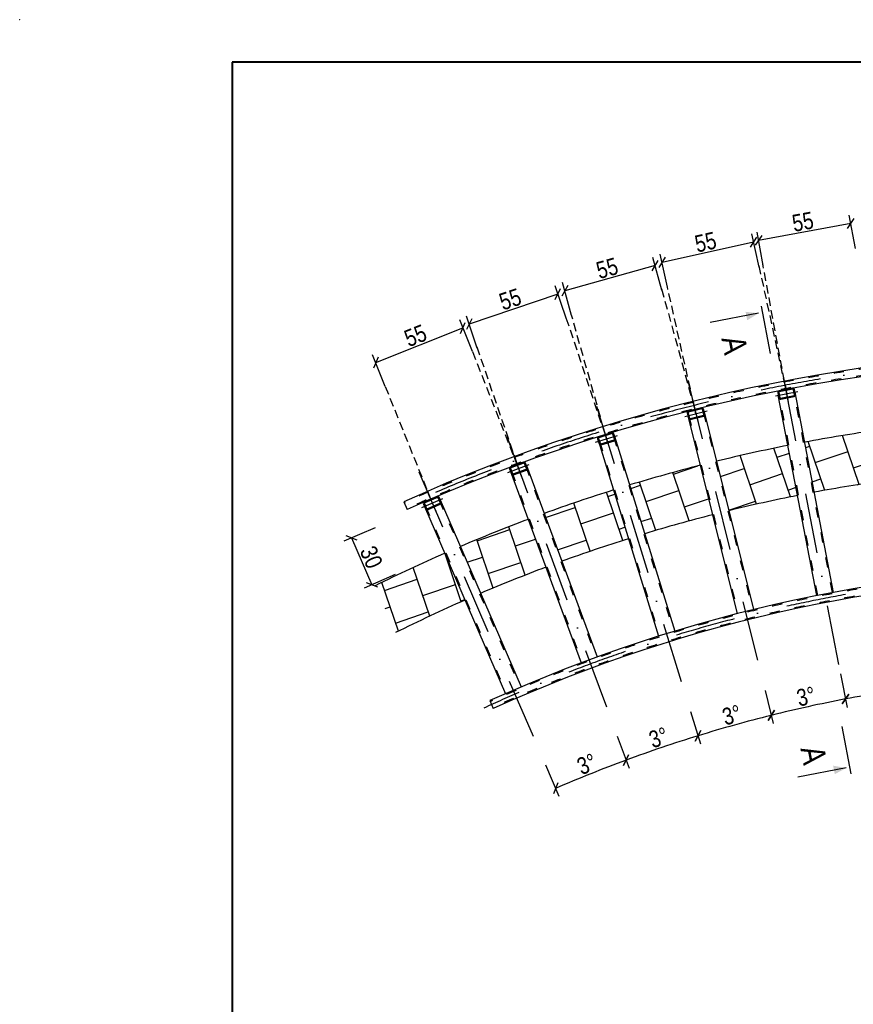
# Model space of a CAD drawing. Header units: millimetres. Extents: x 3943 to 31433, y -1418 to 18056.
# Tile 5 of 12: x 4443 to 9347, y 12263 to 18056. Entities that reach past the tile are written whole.
import ezdxf
from ezdxf.enums import TextEntityAlignment as Align

# ---------------------------------------------------------------- set-up
doc = ezdxf.new("R2010")
doc.units = ezdxf.units.MM
for name, pattern in [('5_OTKC', [0.75, 0.5, -0.25]), ('ACAD_ISO03W100', [30, 12, -18]), ('Kropki i Kreski', [670.277762, 352.777767, -176.388884, 0, -141.111112])]:
    doc.linetypes.add(name, pattern=pattern)
doc.layers.add('G-Ramka', color=5, linetype='Continuous', lineweight=40)
doc.layers.add('G-Tabelka', color=7, linetype='Continuous', lineweight=5)
doc.layers.add('MAIN-1', color=7, linetype='Continuous')
doc.styles.add('ARIAL', font='arial.ttf')
doc.styles.add('Arial CE', font='arial.ttf', dxfattribs={"width": 0.8})
doc.dimstyles.new('Kon 50', dxfattribs={"dimscale": 50, "dimtxt": 2, "dimasz": 1, "dimexe": 1, "dimexo": 1, "dimgap": 0.2, "dimtad": 1, "dimdec": 0, "dimlfac": 0.1, "dimzin": 0, "dimtxsty": 'Arial CE', "dimblk": 'OBLIQUE', "dimcen": 0.09, "dimadec": 0, "dimazin": 0, "dimtfac": 1, "dimtdec": 0, "dimtofl": 0, "dimtmove": 0, "dimatfit": 3, "dimldrblk": 'OBLIQUE', "dimfxl": 0, "dimtolj": 1, "dimtzin": 0, "dimarcsym": 0})

# ---------------------------------------------------------------- blocks, each defined once
blk = doc.blocks.new('*U45')
at = {"layer": 'G-Ramka', "color": 0}
blk.add_lwpolyline([(25, 282), (25, 5), (534.79, 5), (534.79, 282)], close=True, dxfattribs=at)
at = {"layer": 'G-Tabelka'}
blk.add_point((0, 287), dxfattribs=at)
blk = doc.blocks.new('_Oblique')
at = {"color": 0, "linetype": 'ByBlock', "lineweight": -2}
blk.add_line((-0.5, -0.5), (0.5, 0.5), dxfattribs=at)
blk = doc.blocks.new('*D14')
at = {"color": 0, "lineweight": -2}
for p, q in [((6533.6, 15066.3), (6350, 14987)), ((6395.9, 15006.8), (6514.9, 14731.4)), ((6652.6, 14790.9), (6469, 14711.6))]:
    blk.add_line(p, q, dxfattribs=at)
at = {"layer": 'Defpoints', "color": 0}
for p in [(6870.5, 15211.9), (6989.5, 14936.5), (6514.9, 14731.4)]:
    blk.add_point(p, dxfattribs=at)
at = {"color": 0, "lineweight": -2, "xscale": 50, "yscale": 50, "zscale": 50}
for p, rotation in [((6395.9, 15006.8), 113.3707924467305), ((6514.9, 14731.4), 293.3707924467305)]:
    blk.add_blockref('_Oblique', p, dxfattribs=dict(at, rotation=rotation))
at = {"color": 0, "insert": (6511.5, 14893.3), "char_height": 100, "attachment_point": 5, "rotation": 293.37079, "style": 'Arial CE'}
blk.add_mtext('\\A1;30', dxfattribs=at)
blk = doc.blocks.new('*D30')
at = {"color": 0, "lineweight": -2}
for p, q in [((9332.8, 16856.3), (8790, 16757.3)), ((9359.7, 16708.7), (9323.8, 16905.5)), ((8816.9, 16609.7), (8781, 16806.5))]:
    blk.add_line(p, q, dxfattribs=at)
at = {"layer": 'Defpoints', "color": 0}
for p in [(8790, 16757.3), (9481.1, 16043.4), (8938.2, 15944.4)]:
    blk.add_point(p, dxfattribs=at)
at = {"color": 0, "lineweight": -2, "xscale": 50, "yscale": 50, "zscale": 50}
for p, rotation in [((9332.8, 16856.3), 10.33499823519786), ((8790, 16757.3), 190.3349982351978)]:
    blk.add_blockref('_Oblique', p, dxfattribs=dict(at, rotation=rotation))
at = {"color": 0, "insert": (9050.5, 16866.7), "char_height": 100, "attachment_point": 5, "rotation": 10.335, "style": 'Arial CE'}
blk.add_mtext('\\A1;55', dxfattribs=at)
blk = doc.blocks.new('*D22')
at = {"color": 0, "lineweight": -2}
for p, q in [((8760.9, 16747.1), (8222, 16627.8)), ((8793.3, 16600.6), (8750.1, 16795.9)), ((8254.4, 16481.4), (8211.2, 16676.7))]:
    blk.add_line(p, q, dxfattribs=at)
at = {"layer": 'Defpoints', "color": 0}
for p in [(8222, 16627.8), (8936.4, 15953.6), (8397.5, 15834.4)]:
    blk.add_point(p, dxfattribs=at)
at = {"color": 0, "lineweight": -2, "xscale": 50, "yscale": 50, "zscale": 50}
for p, rotation in [((8760.9, 16747.1), 12.47570814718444), ((8222, 16627.8), 192.4757081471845)]:
    blk.add_blockref('_Oblique', p, dxfattribs=dict(at, rotation=rotation))
at = {"color": 0, "insert": (8478.3, 16746.9), "char_height": 100, "attachment_point": 5, "rotation": 12.47571, "style": 'Arial CE'}
blk.add_mtext('\\A1;55', dxfattribs=at)
blk = doc.blocks.new('*D23')
at = {"color": 0, "lineweight": -2}
for p, q in [((8221.7, 16464.4), (8167.9, 16657)), ((8181.4, 16608.9), (7649.8, 16460.5)), ((7690.1, 16316), (7636.3, 16508.6))]:
    blk.add_line(p, q, dxfattribs=at)
at = {"layer": 'Defpoints', "color": 0}
for p in [(7649.8, 16460.5), (8397.5, 15834.4), (7865.9, 15686)]:
    blk.add_point(p, dxfattribs=at)
at = {"color": 0, "lineweight": -2, "xscale": 50, "yscale": 50, "zscale": 50}
for p, rotation in [((8181.4, 16608.9), 15.59475995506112), ((7649.8, 16460.5), 195.5947599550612)]:
    blk.add_blockref('_Oblique', p, dxfattribs=dict(at, rotation=rotation))
at = {"color": 0, "insert": (7899.2, 16593.3), "char_height": 100, "attachment_point": 5, "rotation": 15.59476, "style": 'Arial CE'}
blk.add_mtext('\\A1;55', dxfattribs=at)
blk = doc.blocks.new('*D24')
at = {"color": 0, "lineweight": -2}
for p, q in [((7658, 16299.8), (7593.8, 16489.2)), ((7609.9, 16441.9), (7087.1, 16264.8)), ((7135.2, 16122.7), (7071.1, 16312.1))]:
    blk.add_line(p, q, dxfattribs=at)
at = {"layer": 'Defpoints', "color": 0}
for p in [(7087.1, 16264.8), (7865.9, 15686), (7343.2, 15508.9)]:
    blk.add_point(p, dxfattribs=at)
at = {"color": 0, "lineweight": -2, "xscale": 50, "yscale": 50, "zscale": 50}
for p, rotation in [((7609.9, 16441.9), 18.71376111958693), ((7087.1, 16264.8), 198.713761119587)]:
    blk.add_blockref('_Oblique', p, dxfattribs=dict(at, rotation=rotation))
at = {"color": 0, "insert": (7329, 16410.9), "char_height": 100, "attachment_point": 5, "rotation": 18.71376, "style": 'Arial CE'}
blk.add_mtext('\\A1;55', dxfattribs=at)
blk = doc.blocks.new('*D25')
at = {"color": 0, "lineweight": -2}
for p, q in [((7106, 16103.2), (7031.9, 16289)), ((6537.8, 16038), (7050.4, 16242.5)), ((6593.4, 15898.6), (6519.2, 16084.4))]:
    blk.add_line(p, q, dxfattribs=at)
at = {"layer": 'Defpoints', "color": 0}
for p in [(7050.4, 16242.5), (7343.2, 15508.9), (6830.5, 15304.4)]:
    blk.add_point(p, dxfattribs=at)
at = {"color": 0, "lineweight": -2, "xscale": 50, "yscale": 50, "zscale": 50}
for p, rotation in [((7050.4, 16242.5), 21.75548093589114), ((6537.8, 16038), 201.7554809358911)]:
    blk.add_blockref('_Oblique', p, dxfattribs=dict(at, rotation=rotation))
at = {"color": 0, "insert": (6771.5, 16196.8), "char_height": 100, "attachment_point": 5, "rotation": 21.75548, "style": 'Arial CE'}
blk.add_mtext('\\A1;55', dxfattribs=at)
blk = doc.blocks.new('*D44')
at = {"color": 0, "lineweight": -2}
for p, q in [((7958.9, 13840.6), (8028.1, 13652.9)), ((7536.4, 13671.4), (7615.7, 13487.8))]:
    blk.add_line(p, q, dxfattribs=at)
blk.add_arc((10853.5, 5997.3), 8210.3, 110.25675, 113.37617, dxfattribs=at)
at = {"layer": 'Defpoints', "color": 0}
for p in [(7308.5, 15602.8), (6791.1, 15395.5), (7939.6, 13892.8), (7514.3, 13722.4), (7871.5, 13647)]:
    blk.add_point(p, dxfattribs=at)
at = {"color": 0, "lineweight": -2, "xscale": 50, "yscale": 50, "zscale": 50}
for p, rotation in [((8010.8, 13699.8), 20.25674752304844), ((7595.9, 13533.7), 203.3761726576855)]:
    blk.add_blockref('_Oblique', p, dxfattribs=dict(at, rotation=rotation))
at = {"color": 0, "insert": (7779.5, 13676.3), "char_height": 100, "attachment_point": 5, "rotation": 21.81646, "style": 'Arial CE'}
blk.add_mtext('\\A1;3°', dxfattribs=at)
blk = doc.blocks.new('*D64')
at = {"color": 0, "lineweight": -2}
for p, q in [((8390, 13986.4), (8448.9, 13795.3)), ((7958.9, 13840.6), (8028.1, 13652.9))]:
    blk.add_line(p, q, dxfattribs=at)
blk.add_arc((10853.5, 5997.3), 8210.3, 107.13734, 110.25675, dxfattribs=at)
at = {"layer": 'Defpoints', "color": 0}
for p in [(7308.5, 15602.8), (8361.6, 14078.5), (8292.2, 13797.9), (10853.5, 5997.3)]:
    blk.add_point(p, dxfattribs=at)
at = {"color": 0, "lineweight": -2, "xscale": 50, "yscale": 50, "zscale": 50}
for p, rotation in [((8434.2, 13843.1), 17.13733692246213), ((8010.8, 13699.8), 200.2567475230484)]:
    blk.add_blockref('_Oblique', p, dxfattribs=dict(at, rotation=rotation))
at = {"color": 0, "insert": (8201.9, 13832.2), "char_height": 100, "attachment_point": 5, "rotation": 18.69704, "style": 'Arial CE'}
blk.add_mtext('\\A1;3°', dxfattribs=at)
blk = doc.blocks.new('*D65')
at = {"color": 0, "lineweight": -2}
for p, q in [((8828.4, 14108.7), (8876.8, 13914.6)), ((8390, 13986.4), (8448.9, 13795.3))]:
    blk.add_line(p, q, dxfattribs=at)
blk.add_arc((10853.5, 5997.3), 8210.3, 104.01793, 107.13734, dxfattribs=at)
at = {"layer": 'Defpoints', "color": 0}
for p in [(8814.8, 14163), (8361.6, 14078.5), (8720.5, 13925.7), (10853.5, 5997.3)]:
    blk.add_point(p, dxfattribs=at)
at = {"color": 0, "lineweight": -2, "xscale": 50, "yscale": 50, "zscale": 50}
for p, rotation in [((8864.7, 13963.1), 14.01792577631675), ((8434.2, 13843.1), 197.1373369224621)]:
    blk.add_blockref('_Oblique', p, dxfattribs=dict(at, rotation=rotation))
at = {"color": 0, "insert": (8632.2, 13964.9), "char_height": 100, "attachment_point": 5, "rotation": 15.57763, "style": 'Arial CE'}
blk.add_mtext('\\A1;3°', dxfattribs=at)
blk = doc.blocks.new('*D66')
at = {"color": 0, "lineweight": -2}
for p, q in [((9272.8, 14206.8), (9310.6, 14010.4)), ((8828.4, 14108.7), (8876.8, 13914.6))]:
    blk.add_line(p, q, dxfattribs=at)
blk.add_arc((10853.5, 5997.3), 8210.3, 100.89852, 104.01793, dxfattribs=at)
at = {"layer": 'Defpoints', "color": 0}
for p in [(9262.2, 14262), (8814.8, 14163), (9155.1, 14030.1), (10853.5, 5997.3)]:
    blk.add_point(p, dxfattribs=at)
at = {"color": 0, "lineweight": -2, "xscale": 50, "yscale": 50, "zscale": 50}
for p, rotation in [((9301.1, 14059.5), 10.89851528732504), ((8864.7, 13963.1), 194.0179257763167)]:
    blk.add_blockref('_Oblique', p, dxfattribs=dict(at, rotation=rotation))
at = {"color": 0, "insert": (9069.1, 14074), "char_height": 100, "attachment_point": 5, "rotation": 12.45822, "style": 'Arial CE'}
blk.add_mtext('\\A1;3°', dxfattribs=at)
blk = doc.blocks.new('*D67')
at = {"color": 0, "lineweight": -2}
for p, q in [((9721.9, 14280.7), (9748.9, 14082.5)), ((9272.8, 14206.8), (9310.6, 14010.4))]:
    blk.add_line(p, q, dxfattribs=at)
blk.add_arc((10853.5, 5997.3), 8210.3, 97.77911, 100.89852, dxfattribs=at)
at = {"layer": 'Defpoints', "color": 0}
for p in [(9714.2, 14336.5), (9262.2, 14262), (9594.7, 14110.6), (10853.5, 5997.3)]:
    blk.add_point(p, dxfattribs=at)
at = {"color": 0, "lineweight": -2, "xscale": 50, "yscale": 50, "zscale": 50}
for p, rotation in [((9742.2, 14132.1), 7.779105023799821), ((9301.1, 14059.5), 190.898515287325)]:
    blk.add_blockref('_Oblique', p, dxfattribs=dict(at, rotation=rotation))
at = {"color": 0, "insert": (9511.2, 14159.1), "char_height": 100, "attachment_point": 5, "rotation": 9.33881, "style": 'Arial CE'}
blk.add_mtext('\\A1;3°', dxfattribs=at)

msp = doc.modelspace()

# ---------------------------------------------------------------- hatches: boundary and pattern name
h = msp.add_hatch()
h.set_pattern_fill('AR-B88', color=253, angle=288.719821)
h.set_pattern_definition([(288.71982, (-81533.65, 110133.75), (192.45058, 65.21514), []), (18.71982, (-81533.65, 110133.75), (159.84301, 161.44043), [203.2, -203.2])])
edge = h.paths.add_edge_path()
edge.add_line((11804.45, 16092.73), (11801.71, 16381.6))
edge.add_line((11801.71, 16381.6), (11501.72, 16379.35))
edge.add_line((11501.72, 16379.35), (11504.21, 16116.42))
edge.add_arc((10856.71, 5996.93), 10140.19, 84.637113, 86.338904, ccw=False)
edge = h.paths.add_edge_path()
edge.add_line((10206.06, 16116.22), (10204.07, 16369.62))
edge.add_line((10204.07, 16369.62), (9904.08, 16367.37))
edge.add_line((9904.08, 16367.37), (9906.24, 16092.47))
edge.add_arc((10856.71, 5996.93), 10140.19, 93.678957, 95.378434, ccw=False)
edge = h.paths.add_edge_path()
edge.add_line((14770.3, 14916.3), (14651.08, 14641))
edge.add_arc((10856.71, 5996.93), 9440.19, 63.595389, 66.300617, ccw=False)
edge.add_line((15054.83, 14452.28), (15174.21, 14727.94))
edge.add_arc((10856.71, 5996.93), 9740.19, 63.68756, 66.309387)
edge = h.paths.add_edge_path()
edge.add_line((14279.09, 15116.06), (14175.03, 14834.68))
edge.add_arc((10856.71, 5996.93), 9440.19, 66.907554, 69.420303, ccw=False)
edge.add_line((14559.31, 14680.7), (14678.52, 14956.01))
edge.add_arc((10856.71, 5996.93), 9740.19, 66.89763, 69.429064)
edge = h.paths.add_edge_path()
edge.add_line((13777.75, 15288.8), (13689.16, 15002.17))
edge.add_arc((10856.71, 5996.93), 9440.19, 70.027241, 72.539933, ccw=False)
edge.add_line((14081.23, 14869.34), (14185.29, 15150.72))
edge.add_arc((10856.71, 5996.93), 9740.19, 70.017308, 72.548687)
edge = h.paths.add_edge_path()
edge.add_line((13267.76, 15433.99), (13194.9, 15142.97))
edge.add_arc((10856.71, 5996.93), 9440.19, 73.146871, 75.659507, ccw=False)
edge.add_line((13593.61, 15031.67), (13682.2, 15318.3))
edge.add_arc((10856.71, 5996.93), 9740.19, 73.13693, 75.668254)
edge = h.paths.add_edge_path()
edge.add_line((12750.63, 15551.21), (12693.71, 15256.66))
edge.add_arc((10856.71, 5996.93), 9440.19, 76.266444, 78.779022, ccw=False)
edge.add_line((13097.88, 15167.22), (13170.75, 15458.25))
edge.add_arc((10856.71, 5996.93), 9740.19, 76.256498, 78.787765)
edge = h.paths.add_edge_path()
edge.add_line((12227.9, 15640.12), (12187.1, 15342.9))
edge.add_arc((10856.71, 5996.93), 9440.19, 79.385959, 81.898479, ccw=False)
edge.add_line((12595.52, 15275.6), (12652.44, 15570.15))
edge.add_arc((10856.71, 5996.93), 9740.19, 79.376009, 81.907221)
edge = h.paths.add_edge_path()
edge.add_line((10641.64, 15734.74), (10649.71, 15434.85))
edge.add_arc((10856.71, 5996.93), 9440.19, 88.744156, 91.256502, ccw=False)
edge.add_line((11063.61, 15434.85), (11071.88, 15734.74))
edge.add_arc((10856.71, 5996.93), 9740.19, 88.734205, 91.265247)
edge = h.paths.add_edge_path()
edge.add_line((9061.19, 15570.19), (9117.91, 15275.6))
edge.add_arc((10856.71, 5996.93), 9440.19, 98.101831, 100.614004, ccw=False)
edge.add_line((9526.28, 15342.9), (9485.67, 15640.14))
edge.add_arc((10856.71, 5996.93), 9740.19, 98.091894, 100.62277)
edge = h.paths.add_edge_path()
edge.add_line((8542.96, 15458.31), (8615.62, 15167.24))
edge.add_arc((10856.71, 5996.93), 9440.19, 101.220942, 103.733059, ccw=False)
edge.add_line((9019.72, 15256.66), (8963, 15551.25))
edge.add_arc((10856.71, 5996.93), 9740.19, 101.211013, 103.741834)
edge = h.paths.add_edge_path()
edge.add_line((8031.59, 15318.41), (8119.99, 15031.72))
edge.add_arc((10856.71, 5996.93), 9440.19, 104.339996, 106.852058, ccw=False)
edge.add_line((8518.61, 15142.99), (8445.94, 15434.06))
edge.add_arc((10856.71, 5996.93), 9740.19, 104.330078, 106.860846)
edge = h.paths.add_edge_path()
edge.add_line((7528.6, 15150.89), (7632.47, 14869.44))
edge.add_arc((10856.71, 5996.93), 9440.19, 107.458996, 109.971004, ccw=False)
edge.add_line((8024.44, 15002.23), (7936.04, 15288.91))
edge.add_arc((10856.71, 5996.93), 9740.19, 107.449089, 109.979805)
edge = h.paths.add_edge_path()
edge.add_line((7035.47, 14956.25), (7154.51, 14680.87))
edge.add_arc((10856.71, 5996.93), 9440.19, 110.577942, 113.089915, ccw=False)
edge.add_line((7538.66, 14834.78), (7434.79, 15116.23))
edge.add_arc((10856.71, 5996.93), 9740.19, 110.568049, 113.098732)
edge = h.paths.add_edge_path()
edge.add_line((7062.73, 14641.16), (6943.69, 14916.54))
edge.add_arc((10856.71, 5996.93), 9740.19, 113.686975, 116.339218)
edge.add_line((6535.14, 14725.92), (6654.33, 14450.16))
edge.add_arc((10856.71, 5996.93), 9440.19, 113.696852, 116.433469, ccw=False)
edge = h.paths.add_edge_path()
edge.add_arc((10856.71, 5996.93), 10115.19, 85.603353, 86.328495)
edge.add_line((11504.45, 16091.36), (11504.21, 16116.42))
edge.add_arc((10054.98, -5715.64), 21880.11, 85.860994, 86.202227, ccw=False)
edge.add_line((11634.21, 16107.4), (11632.15, 16082.35))
edge = h.paths.add_edge_path()
edge.add_arc((10856.71, 5996.93), 10065.19, 85.604851, 86.307521)
edge.add_line((11504.93, 16041.22), (11508.01, 15715.32))
edge.add_arc((10856.71, 5996.93), 9740.19, 86.165927, 88.145961)
edge.add_line((11171.84, 15732.02), (11163.58, 15432.11))
edge.add_arc((10845.1, 5712.7), 9724.63, 85.684462, 88.123284, ccw=False)
edge.add_line((11576.87, 15409.76), (11628.06, 16032.52))
edge = h.paths.add_edge_path()
edge.add_arc((10856.71, 5996.93), 10115.19, 84.622465, 85.320034)
edge.add_line((11682.01, 16078.39), (11684.06, 16103.31))
edge.add_arc((10856.71, 5996.93), 10140.19, 84.637113, 85.319988, ccw=False)
edge.add_line((11804.45, 16092.73), (11804.69, 16067.6))
edge = h.paths.add_edge_path()
edge.add_arc((10856.71, 5996.93), 10065.19, 84.592948, 85.320125)
edge.add_line((11677.92, 16028.56), (11677.92, 16028.56))
edge.add_line((11677.92, 16028.56), (11718.37, 16025.16))
edge.add_arc((11717.58, 16015.74), 9.45, -4.804528, 85.195472, ccw=False)
edge.add_line((11727, 16014.95), (11724.39, 15983.97))
edge.add_line((11724.39, 15983.97), (11676.55, 15401.45))
edge.add_arc((10856.71, 5996.93), 9440.19, 82.505417, 85.017878, ccw=False)
edge.add_line((12088.02, 15356.47), (12128.83, 15653.69))
edge.add_arc((10856.71, 5996.93), 9740.19, 82.495464, 84.393662)
edge.add_line((11808.26, 15690.53), (11805.16, 16017.33))
edge = h.paths.add_edge_path()
edge.add_arc((10856.71, 5996.93), 10115.19, 94.677902, 95.390647)
edge.add_line((9906.43, 16067.38), (9906.24, 16092.47))
edge.add_arc((10856.71, 5996.93), 10140.19, 94.677858, 95.378434, ccw=False)
edge.add_line((10029.75, 16103.34), (10031.78, 16078.42))
edge = h.paths.add_edge_path()
edge.add_arc((10856.71, 5996.93), 10115.19, 93.686948, 94.677902)
edge.add_line((10031.78, 16078.42), (10029.75, 16103.34))
edge.add_arc((10856.71, 5996.93), 10140.19, 93.678957, 94.677858, ccw=False)
edge.add_line((10206.06, 16116.22), (10206.26, 16091.18))
edge = h.paths.add_edge_path()
edge.add_arc((9996.23, 16016), 9.45, 107.210187, 184.486854)
edge.add_line((9986.81, 16015.26), (9988.02, 15999.76))
edge.add_line((9988.02, 15999.76), (9994.01, 16000.23))
edge.add_line((9994.01, 16000.23), (9992.79, 16015.73))
edge.add_arc((9996.23, 16016), 3.45, 94.486854, 184.486854, ccw=False)
edge.add_line((9995.96, 16019.44), (9989.04, 16022.14))
edge.add_line((9989.04, 16022.14), (9989.04, 15961.67))
edge.add_line((9989.04, 15961.67), (9993.16, 15936.74))
edge.add_arc((9952.56, 15956.86), 45.31, 333.634272, 395.685378)
edge.add_line((9989.37, 15983.3), (10036.79, 15401.44))
edge.add_arc((10856.71, 5996.93), 9440.19, 94.982664, 97.494894)
edge.add_line((9625.36, 15356.46), (9584.75, 15653.71))
edge.add_arc((10856.71, 5996.93), 9740.19, 95.581383, 97.503651, ccw=False)
edge.add_line((9909.39, 15690.94), (9906.83, 16017.19))
edge.add_arc((10856.71, 5996.93), 10065.19, 94.920243, 95.415254, ccw=False)
h.paths.add_polyline_path([(9997, 15963.44), (9996.3, 15972.05), (9989.04, 15961.67)])
edge = h.paths.add_edge_path()
edge.add_line((10037.87, 16003.67), (10040.27, 15973.05))
edge.add_line((10040.27, 15973.05), (10080.25, 15981.92))
edge.add_arc((10079.51, 15991.34), 9.45, 274.486854, 364.659825)
edge.add_line((10088.93, 15992.11), (10136.46, 15409.6))
edge.add_arc((10856.71, 5996.93), 9440.19, 91.863439, 94.375726, ccw=False)
edge.add_line((10549.74, 15432.12), (10541.68, 15732.02))
edge.add_arc((10856.71, 5996.93), 9740.19, 91.85349, 93.81173)
edge.add_line((10209.2, 15715.57), (10206.65, 16041.1))
edge.add_arc((10856.71, 5996.93), 10065.19, 93.703047, 94.677992)
edge.add_line((10035.84, 16028.59), (10017.28, 16002.05))
edge.add_line((10017.28, 16002.05), (10037.87, 16003.67))

# ---------------------------------------------------------------- linework, layer by layer
at = {"color": 250, "linetype": '5_OTKC', "ltscale": 100}
for p, q in [((8791.67, 16607.94), (8955.35, 15855.44)), ((8955.35, 15855.44), (8815.5, 16617.35)), ((8219.49, 16472.27), (8421.75, 15737.38)), ((8421.75, 15737.38), (8253.73, 16484.35)), ((7657.05, 16302.58), (7900.94, 15572.29)), ((7900.94, 15572.29), (7689.75, 16317.17)), ((7106, 16103.23), (7377.78, 15415.13)), ((7132.3, 16131.42), (7377.78, 15415.13)), ((6593.37, 15898.65), (6870.5, 15211.89))]:
    msp.add_line(p, q, dxfattribs=at)
at = {"color": 1}
for p, q in [((8804.5, 16370.63), (8858.02, 16092.66)), ((9335.13, 13619.93), (9281.61, 13897.9))]:
    msp.add_line(p, q, dxfattribs=at)
at = {"color": 2}
for p, q in [((8790.19, 16328.48), (8504.67, 16273.5)), ((9306.2, 13653.76), (9020.68, 13598.78))]:
    msp.add_line(p, q, dxfattribs=at)
at = {"color": 6, "linetype": 'Kropki i Kreski'}
for p, q in [((8945.72, 15905.57), (8964.98, 15805.31)), ((8888.9, 15842.67), (9021.79, 15868.2)), ((8409.44, 15786.92), (8434.06, 15687.84)), ((8356.09, 15721.07), (8487.41, 15753.69)), ((7880.44, 15639.27), (7910.31, 15541.65)), ((7830.68, 15570.66), (7960.07, 15610.26)), ((7314.26, 15391.82), (7441.3, 15438.43)), ((7360.2, 15463.05), (7395.37, 15367.2)), ((6791.15, 15395.47), (7514.35, 13722.35)), ((6808.38, 15185.09), (6932.63, 15238.69)), ((6850.28, 15258.76), (6890.72, 15165.02))]:
    msp.add_line(p, q, dxfattribs=at)
for points in [[(9262.16, 14261.97), (8917.53, 16051.83)], [(8373.3, 15931.42), (8814.82, 14162.97)], [(7836.44, 15781.58), (8373.54, 14039.78)], [(7308.54, 15602.76), (7939.62, 13892.76)]]:
    msp.add_lwpolyline(points, dxfattribs=at)
for radius, start, end in [(10090.19, 65.467135, 114.528025), (8815.19, 65.305373, 114.694653)]:
    msp.add_arc((10856.71, 5996.93), radius, start, end, dxfattribs=at)
at = {"color": 252}
for start, end in [(98.091894, 100.62277), (98.091894, 100.62277), (98.091894, 100.62277), (101.211013, 103.741834), (101.211013, 103.741834), (101.211013, 103.741834), (104.330078, 106.860846), (104.330078, 106.860846), (104.330078, 106.860846), (107.449089, 109.979805), (107.449089, 109.979805), (107.449089, 109.979805), (110.568049, 113.098732), (110.568049, 113.098732), (110.568049, 113.098732), (113.686975, 116.339218), (113.686975, 116.339218), (113.686975, 116.339218)]:
    msp.add_arc((10856.71, 5996.93), 9740.19, start, end, dxfattribs=at)
at = {"color": 253}
for start, end in [(98.101831, 100.614004), (101.220942, 103.733059), (104.339996, 106.852058), (107.458996, 109.971004), (110.577942, 113.089915), (113.696852, 116.433469)]:
    msp.add_arc((10856.71, 5996.93), 9440.19, start, end, dxfattribs=at)
at = {"color": 2}
for points in [[(8790.19, 16328.48), (8713.57, 16337.18), (8723.16, 16287.35)], [(9306.2, 13653.76), (9238.29, 13617.23), (9228.69, 13667.05)]]:
    msp.add_solid(points, dxfattribs=at)
at = {"layer": 'MAIN-1', "color": 3}
for p, q in [((6703.52, 15220.16), (6723.36, 15174.26)), ((6824.66, 15191.92), (7300.79, 14090.4)), ((6916.44, 15231.63), (7392.57, 14130.11)), ((7209.46, 14049.66), (7229.3, 14003.76))]:
    msp.add_line(p, q, dxfattribs=at)
at = {"layer": 'MAIN-1', "color": 4, "linetype": 'ACAD_ISO03W100', "ltscale": 5}
for p, q in [((6830.16, 15194.33), (7306.3, 14092.78)), ((6910.92, 15229.27), (7387.06, 14127.73))]:
    msp.add_line(p, q, dxfattribs=at)
at = {"layer": 'MAIN-1', "color": 3}
for points in [[(8910.81, 15872.34, 0.4142136), (8903.31, 15861.28), (8909.18, 15830.73, 0.4142136), (8920.24, 15823.24), (8999.89, 15838.54, 0.4142136), (9007.38, 15849.6), (9001.52, 15880.14, 0.4142136), (8990.45, 15887.64)], [(8911.94, 15866.45, 0.4142136), (8909.2, 15862.41), (8915.07, 15831.87, 0.4142136), (8919.11, 15829.13), (8998.75, 15844.43, 0.4142136), (9001.49, 15848.47), (8995.62, 15879.01, 0.4142136), (8991.58, 15881.75)], [(8376.37, 15751.86, 0.4142136), (8369.48, 15740.41), (8376.97, 15710.23, 0.4142136), (8388.42, 15703.34), (8467.13, 15722.89, 0.4142136), (8474.02, 15734.34), (8466.53, 15764.52, 0.4142136), (8455.08, 15771.42)], [(8377.82, 15746.04, 0.4142136), (8375.3, 15741.86), (8382.8, 15711.68, 0.4142136), (8386.98, 15709.16), (8465.68, 15728.71, 0.4142136), (8468.2, 15732.89), (8460.7, 15763.08, 0.4142136), (8456.52, 15765.59)], [(7849.29, 15602.5, 0.4142136), (7843.01, 15590.7), (7852.11, 15560.96, 0.4142136), (7863.92, 15554.69), (7941.47, 15578.42, 0.4142136), (7947.74, 15590.22), (7938.64, 15619.96, 0.4142136), (7926.84, 15626.23)], [(7851.04, 15596.77, 0.4142136), (7848.75, 15592.46), (7857.85, 15562.72, 0.4142136), (7862.16, 15560.43), (7939.71, 15584.16, 0.4142136), (7942, 15588.47), (7932.9, 15618.2, 0.4142136), (7928.59, 15620.49)], [(7331.1, 15424.63, 0.4142136), (7325.49, 15412.5), (7336.2, 15383.3, 0.4142136), (7348.33, 15377.69), (7424.46, 15405.62, 0.4142136), (7430.08, 15417.75), (7419.37, 15446.95, 0.4142136), (7407.24, 15452.56)], [(7333.17, 15418.99, 0.4142136), (7331.12, 15414.57), (7341.83, 15385.37, 0.4142136), (7346.26, 15383.32), (7422.4, 15411.26, 0.4142136), (7424.45, 15415.68), (7413.73, 15444.88, 0.4142136), (7409.31, 15446.93)], [(6823.37, 15218.78, 0.4142136), (6818.43, 15206.36), (6830.75, 15177.8, 0.4142136), (6843.17, 15172.87), (6917.64, 15205, 0.4142136), (6922.57, 15217.42), (6910.25, 15245.97, 0.4142136), (6897.83, 15250.91)], [(6825.74, 15213.27, 0.4142136), (6823.94, 15208.74), (6836.26, 15180.18, 0.4142136), (6840.8, 15178.38), (6915.26, 15210.51, 0.4142136), (6917.06, 15215.04), (6904.74, 15243.6, 0.4142136), (6900.21, 15245.4)]]:
    msp.add_lwpolyline(points, format="xyb", close=True, dxfattribs=at)
for points in [[(9133.16, 14667.47), (8906.28, 15845.85)], [(9231.35, 14686.41), (9004.47, 15864.78)], [(8373.27, 15725.13), (8663.95, 14560.85)], [(8470.29, 15749.38), (8760.96, 14585.1)], [(7943.19, 15605.09), (8296.79, 14458.35)], [(7847.64, 15575.59), (8201.24, 14428.86)], [(7424.73, 15432.33), (7840.21, 14306.54)], [(7330.92, 15397.68), (7746.4, 14271.89)]]:
    msp.add_lwpolyline(points, dxfattribs=at)
at = {"layer": 'MAIN-1', "color": 4, "linetype": 'ACAD_ISO03W100', "ltscale": 5}
for points in [[(9139.06, 14668.61), (8912.16, 15847.01)], [(9225.46, 14685.28), (8998.57, 15863.67)], [(8379.09, 15726.61), (8669.77, 14562.3)], [(8464.46, 15747.95), (8755.14, 14583.65)], [(7937.45, 15603.35), (8291.06, 14456.59)], [(7853.36, 15577.39), (8206.97, 14430.62)], [(7419.09, 15430.28), (7834.58, 14304.46)], [(7336.54, 15399.79), (7752.03, 14273.96)]]:
    msp.add_lwpolyline(points, dxfattribs=at)
at = {"layer": 'MAIN-1', "color": 3}
for radius, start, end in [(10115.19, 65.753157, 114.241917), (10065.19, 65.749023, 114.246218), (8840.19, 65.63312, 114.366793), (8790.19, 65.627703, 114.372429)]:
    msp.add_arc((10856.71, 5996.93), radius, start, end, dxfattribs=at)
at = {"layer": 'MAIN-1', "color": 4, "linetype": 'ACAD_ISO03W100', "ltscale": 5}
for radius, start, end in [(10109.19, 65.752663, 114.242431), (10071.19, 65.749521, 114.2457), (8834.19, 65.63312, 114.366793), (8796.19, 65.63312, 114.366793)]:
    msp.add_arc((10856.71, 5996.93), radius, start, end, dxfattribs=at)

# ---------------------------------------------------------------- block references
at = {"layer": 'G-Ramka', "xscale": 50, "yscale": 50, "zscale": 50}
msp.add_blockref('*U45', (4442.92, 3705.56), dxfattribs=at)

# ---------------------------------------------------------------- texts
at = {"color": 2, "style": 'ARIAL', "width": 0.8}
for p in [(8580.33, 16128.88), (9045.82, 13716.53)]:
    msp.add_attdef('A', text='B', height=140, rotation=280.898595, dxfattribs=at).set_placement(p, align=Align.CENTER)

# ---------------------------------------------------------------- dimensions: what is measured, and where the dimension line sits
for p1, p2, distance, picture, middle in [((9481.05, 16043.37), (8938.22, 15944.38), -826.32, '*D30', (9050.47, 16866.66)), ((8936.44, 15953.63), (8397.53, 15834.4), -812.64, '*D22', (8478.29, 16746.88)), ((8397.53, 15834.4), (7865.91, 15686.02), -804.06, '*D23', (7899.2, 16593.28)), ((7865.91, 15686.02), (7343.16, 15508.94), -798.02, '*D24', (7328.97, 16410.95)), ((6830.53, 15304.36), (7343.16, 15508.94), 789.86, '*D25', (6771.53, 16196.77)), ((6870.53, 15211.9), (6989.53, 14936.51), -517.04, '*D14', (6511.49, 14893.34))]:
    dim = msp.add_aligned_dim(p1=p1, p2=p2, distance=distance, dimstyle='Kon 50')
    dim.commit()
    dim.dimension.update_dxf_attribs({"geometry": picture, "text_midpoint": middle})
dim = msp.add_angular_dim_2l(base=(7871.51, 13646.97), line1=((7308.54, 15602.76), (7939.62, 13892.76)), line2=((6791.15, 15395.47), (7514.35, 13722.35)), dimstyle='Kon 50')
dim.commit()
dim.dimension.update_dxf_attribs({"geometry": '*D44', "text_midpoint": (7779.52, 13676.32)})
for base, p1, p2, picture, middle in [((8292.2, 13797.91), (7308.54, 15602.76), (8361.59, 14078.53), '*D64', (8201.94, 13832.22)), ((9594.72, 14110.57), (9262.16, 14261.97), (9714.23, 14336.49), '*D67', (9511.24, 14159.1)), ((9155.08, 14030.05), (8814.82, 14162.97), (9262.16, 14261.97), '*D66', (9069.09, 14073.96)), ((8720.48, 13925.73), (8361.59, 14078.53), (8814.82, 14162.97), '*D65', (8632.22, 13964.89))]:
    dim = msp.add_angular_dim_3p(base=base, center=(10853.46, 5997.3), p1=p1, p2=p2, dimstyle='Kon 50', override={"dimtmove": 1})
    dim.commit()
    dim.dimension.update_dxf_attribs({"geometry": picture, "text_midpoint": middle})

doc.saveas('drawing.dxf')
